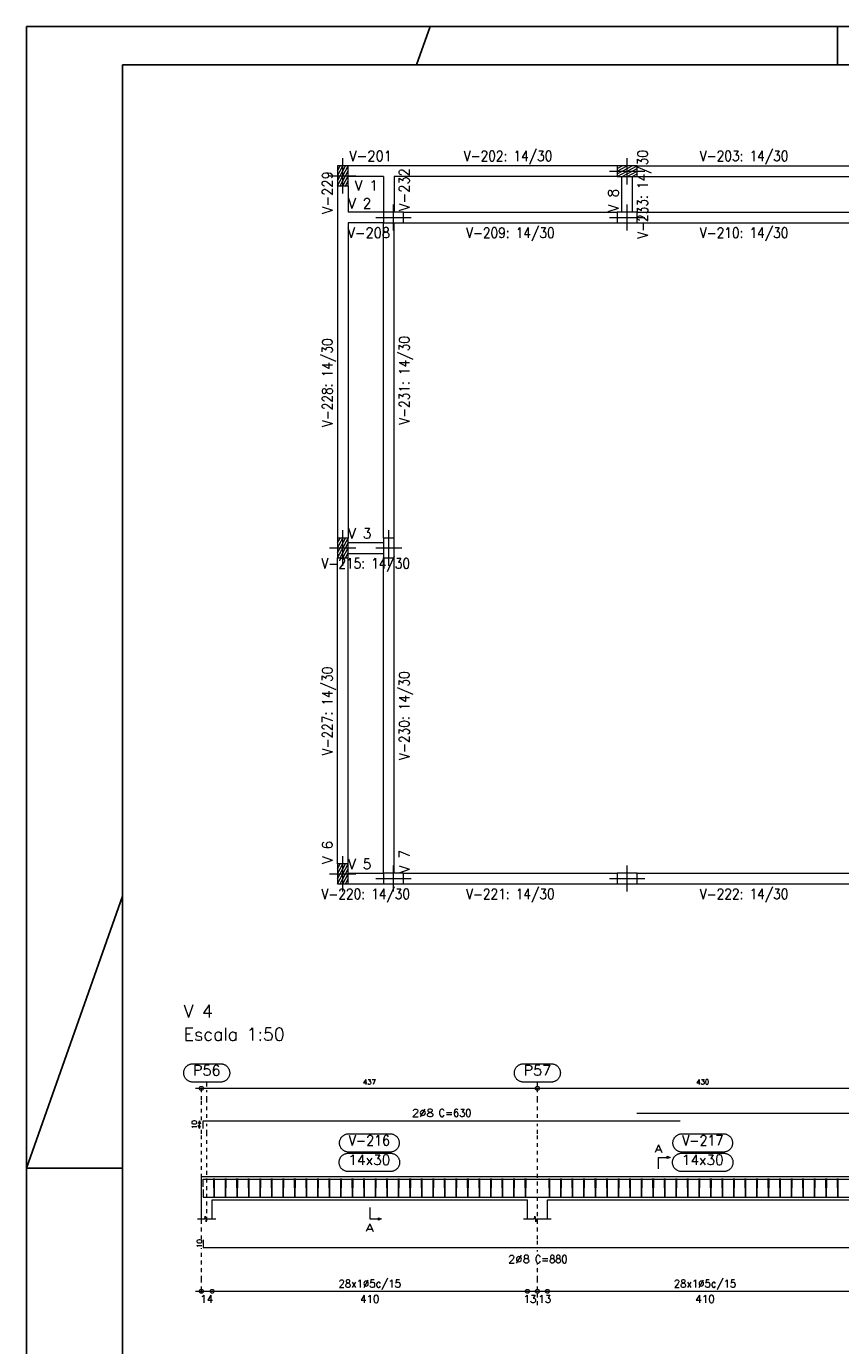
# Model space of a CAD drawing. Header units: millimetres. Extents: x -80 to 444, y 0 to 170.
# Tile 86 of 133: x 180 to 201, y 90 to 124. Entities that reach past the tile are written whole.
import ezdxf
from ezdxf.enums import TextEntityAlignment as Align

# ---------------------------------------------------------------- set-up
doc = ezdxf.new("R2010")
doc.units = ezdxf.units.MM
doc.linetypes.add('CYPE_PUNTO', pattern=[0.075, 0, -0.075])
for name, color, linetype, lineweight in [('ARM_COMPRIMENTOS', 3, 'Continuous', 0), ('ARM_DENTRO_VIGA', 4, 'Continuous', 15), ('ARM_ESTRIBOS', 3, 'Continuous', 0), ('ARM_TEXTOS', 3, 'Continuous', 0), ('COT_COTAS', 3, 'Continuous', 0), ('COT_EST', 3, 'Continuous', 0), ('COT_LIN_APOIOS', 2, 'CYPE_PUNTO', 0), ('COT_LIN_AUX_COTA', 2, 'CYPE_PUNTO', 0), ('MARCAS_PLANTA', 3, 'Continuous', 0), ('PILAR_EIXOS', 1, 'Continuous', 0), ('PILAR_HACH', 4, 'Continuous', 0), ('PILAR_RET', 2, 'Continuous', 9), ('REF_NOME', 3, 'Continuous', 0), ('REF_REFERENCIA', 3, 'Continuous', 0), ('SEC_CONTORNOS', 2, 'Continuous', 9), ('TEXTO_REF_NOME', 3, 'Continuous', 0), ('TEXTO_REF_REFERENCIA', 3, 'Continuous', 0), ('TXT_COMP', 3, 'Continuous', 0), ('TXT_EST', 3, 'Continuous', 0), ('VIG_DIM_VIGAS', 3, 'Continuous', 15), ('VIG_FACES', 5, 'Continuous', 9), ('VIG_REF_VIGAS', 3, 'Continuous', 0)]:
    doc.layers.add(name, color=color, linetype=linetype, lineweight=lineweight)
doc.styles.add('CYPETXT', font='romans', dxfattribs={"height": 0.2})

# ---------------------------------------------------------------- blocks, each defined once
blk = doc.blocks.new('EIXOS_DO_PILAR')
at = {"layer": 'PILAR_EIXOS'}
for p, q in [((0, -0.5), (0, 0.5)), ((-0.5, 0), (0.5, 0))]:
    blk.add_line(p, q, dxfattribs=at)
blk = doc.blocks.new('786921093-RAYADO_P68')
at = {"layer": 'PILAR_HACH'}
for p, q in [((-0.0014, -0.0026), (0.0014, 0.0026)), ((-0.0014, -0.0013), (0.0007, 0.0026)), ((-0.0014, 0), (0, 0.0026)), ((-0.0014, 0.0013), (-0.0007, 0.0026)), ((-0.0007, -0.0026), (0.0014, 0.0013)), ((0, -0.0026), (0.0014, 0)), ((0.0007, -0.0026), (0.0014, -0.0013))]:
    blk.add_line(p, q, dxfattribs=at)
blk = doc.blocks.new('786921093-RAYADO_P69')
at = {"layer": 'PILAR_HACH'}
for p, q in [((-0.0026, -0.0014), (0.0026, 0.0014)), ((-0.0026, -0.0007), (0.0013, 0.0014)), ((-0.0026, 0), (0, 0.0014)), ((-0.0026, 0.0007), (-0.0013, 0.0014)), ((-0.0013, -0.0014), (0.0026, 0.0007)), ((0, -0.0014), (0.0026, 0)), ((0.0013, -0.0014), (0.0026, -0.0007))]:
    blk.add_line(p, q, dxfattribs=at)
blk = doc.blocks.new('786921093-RAYADO_P75')
at = {"layer": 'PILAR_HACH'}
for p, q in [((-0.0014, -0.0026), (0.0014, 0.0026)), ((-0.0014, -0.0013), (0.0007, 0.0026)), ((-0.0014, 0), (0, 0.0026)), ((-0.0014, 0.0013), (-0.0007, 0.0026)), ((-0.0007, -0.0026), (0.0014, 0.0013)), ((0, -0.0026), (0.0014, 0)), ((0.0007, -0.0026), (0.0014, -0.0013))]:
    blk.add_line(p, q, dxfattribs=at)
blk = doc.blocks.new('786921093-RAYADO_P76')
at = {"layer": 'PILAR_HACH'}
for p, q in [((-0.0014, -0.0026), (0.0014, 0.0026)), ((-0.0014, -0.0013), (0.0007, 0.0026)), ((-0.0014, 0), (0, 0.0026)), ((-0.0014, 0.0013), (-0.0007, 0.0026)), ((-0.0007, -0.0026), (0.0014, 0.0013)), ((0, -0.0026), (0.0014, 0)), ((0.0007, -0.0026), (0.0014, -0.0013))]:
    blk.add_line(p, q, dxfattribs=at)

msp = doc.modelspace()

# ---------------------------------------------------------------- linework, layer by layer
at = {"color": 1}
for p, q in [((190.5, 124.4), (190.1465, 123.4)), ((201.1, 123.4), (201.1, 124.4)), ((182.5, 101.7714), (180, 94.7)), ((180, 94.7), (182.5, 94.7))]:
    msp.add_line(p, q, dxfattribs=at)
at = {"color": 2}
msp.add_lwpolyline([(180, 124.4), (180, 65), (264.1, 65), (264.1, 124.4)], close=True, dxfattribs=at)
at = {"color": 6}
msp.add_lwpolyline([(182.5, 123.4), (182.5, 66), (263.1, 66), (263.1, 123.4)], close=True, dxfattribs=at)
at = {"layer": 'ARM_COMPRIMENTOS'}
for p, q in [((184.5006, 95.9294), (184.4706, 95.8544)), ((184.5006, 95.7294), (184.4706, 95.8044)), ((184.5006, 95.9294), (184.5306, 95.8544)), ((184.5006, 95.7294), (184.5006, 95.9294)), ((184.5006, 95.7294), (184.5306, 95.8044))]:
    msp.add_line(p, q, dxfattribs=at)
at = {"layer": 'ARM_DENTRO_VIGA'}
for points in [[(195.8806, 96.1294), (219.1806, 96.1294), (219.1806, 95.9294)], [(184.6006, 95.7294), (184.6006, 95.9294), (197.0006, 95.9294)], [(184.6006, 94.2092), (184.6006, 94.4092), (197.0006, 94.4092)], [(195.8806, 94.4092), (219.1806, 94.4092), (219.1806, 94.2092)], [(184.6006, 94.1452), (184.6006, 93.9452), (202.0006, 93.9452)], [(184.6006, 92.8347), (184.6006, 92.6347), (202.0006, 92.6347)]]:
    msp.add_lwpolyline(points, dxfattribs=at)
at = {"layer": 'ARM_ESTRIBOS'}
for points in [[(184.8866, 94.3782), (184.8866, 94.4272), (184.8816, 93.9272), (184.8766, 94.4272), (184.8766, 94.3972), (184.8766, 94.3482)], [(185.1866, 94.3782), (185.1866, 94.4272), (185.1816, 93.9272), (185.1766, 94.4272), (185.1766, 94.3972), (185.1766, 94.3482)], [(185.4866, 94.3782), (185.4866, 94.4272), (185.4816, 93.9272), (185.4766, 94.4272), (185.4766, 94.3972), (185.4766, 94.3482)], [(185.7866, 94.3782), (185.7866, 94.4272), (185.7816, 93.9272), (185.7766, 94.4272), (185.7766, 94.3972), (185.7766, 94.3482)], [(186.0866, 94.3782), (186.0866, 94.4272), (186.0816, 93.9272), (186.0766, 94.4272), (186.0766, 94.3972), (186.0766, 94.3482)], [(186.3866, 94.3782), (186.3866, 94.4272), (186.3816, 93.9272), (186.3766, 94.4272), (186.3766, 94.3972), (186.3766, 94.3482)], [(186.6866, 94.3782), (186.6866, 94.4272), (186.6816, 93.9272), (186.6766, 94.4272), (186.6766, 94.3972), (186.6766, 94.3482)], [(186.9866, 94.3782), (186.9866, 94.4272), (186.9816, 93.9272), (186.9766, 94.4272), (186.9766, 94.3972), (186.9766, 94.3482)], [(187.2866, 94.3782), (187.2866, 94.4272), (187.2816, 93.9272), (187.2766, 94.4272), (187.2766, 94.3972), (187.2766, 94.3482)], [(187.5866, 94.3782), (187.5866, 94.4272), (187.5816, 93.9272), (187.5766, 94.4272), (187.5766, 94.3972), (187.5766, 94.3482)], [(187.8866, 94.3782), (187.8866, 94.4272), (187.8816, 93.9272), (187.8766, 94.4272), (187.8766, 94.3972), (187.8766, 94.3482)], [(188.1866, 94.3782), (188.1866, 94.4272), (188.1816, 93.9272), (188.1766, 94.4272), (188.1766, 94.3972), (188.1766, 94.3482)], [(188.4866, 94.3782), (188.4866, 94.4272), (188.4816, 93.9272), (188.4766, 94.4272), (188.4766, 94.3972), (188.4766, 94.3482)], [(188.7866, 94.3782), (188.7866, 94.4272), (188.7816, 93.9272), (188.7766, 94.4272), (188.7766, 94.3972), (188.7766, 94.3482)], [(189.0866, 94.3782), (189.0866, 94.4272), (189.0816, 93.9272), (189.0766, 94.4272), (189.0766, 94.3972), (189.0766, 94.3482)], [(189.3866, 94.3782), (189.3866, 94.4272), (189.3816, 93.9272), (189.3766, 94.4272), (189.3766, 94.3972), (189.3766, 94.3482)], [(189.6866, 94.3782), (189.6866, 94.4272), (189.6816, 93.9272), (189.6766, 94.4272), (189.6766, 94.3972), (189.6766, 94.3482)], [(189.9866, 94.3782), (189.9866, 94.4272), (189.9816, 93.9272), (189.9766, 94.4272), (189.9766, 94.3972), (189.9766, 94.3482)], [(190.2866, 94.3782), (190.2866, 94.4272), (190.2816, 93.9272), (190.2766, 94.4272), (190.2766, 94.3972), (190.2766, 94.3482)], [(190.5866, 94.3782), (190.5866, 94.4272), (190.5816, 93.9272), (190.5766, 94.4272), (190.5766, 94.3972), (190.5766, 94.3482)], [(190.8866, 94.3782), (190.8866, 94.4272), (190.8816, 93.9272), (190.8766, 94.4272), (190.8766, 94.3972), (190.8766, 94.3482)], [(191.1866, 94.3782), (191.1866, 94.4272), (191.1816, 93.9272), (191.1766, 94.4272), (191.1766, 94.3972), (191.1766, 94.3482)], [(191.4866, 94.3782), (191.4866, 94.4272), (191.4816, 93.9272), (191.4766, 94.4272), (191.4766, 94.3972), (191.4766, 94.3482)], [(191.7866, 94.3782), (191.7866, 94.4272), (191.7816, 93.9272), (191.7766, 94.4272), (191.7766, 94.3972), (191.7766, 94.3482)], [(192.0866, 94.3782), (192.0866, 94.4272), (192.0816, 93.9272), (192.0766, 94.4272), (192.0766, 94.3972), (192.0766, 94.3482)], [(192.3866, 94.3782), (192.3866, 94.4272), (192.3816, 93.9272), (192.3766, 94.4272), (192.3766, 94.3972), (192.3766, 94.3482)], [(192.6866, 94.3782), (192.6866, 94.4272), (192.6816, 93.9272), (192.6766, 94.4272), (192.6766, 94.3972), (192.6766, 94.3482)], [(192.9866, 94.3782), (192.9866, 94.4272), (192.9816, 93.9272), (192.9766, 94.4272), (192.9766, 94.3972), (192.9766, 94.3482)], [(193.6066, 94.3782), (193.6066, 94.4272), (193.6016, 93.9272), (193.5966, 94.4272), (193.5966, 94.3972), (193.5966, 94.3482)], [(193.9066, 94.3782), (193.9066, 94.4272), (193.9016, 93.9272), (193.8966, 94.4272), (193.8966, 94.3972), (193.8966, 94.3482)], [(194.2066, 94.3782), (194.2066, 94.4272), (194.2016, 93.9272), (194.1966, 94.4272), (194.1966, 94.3972), (194.1966, 94.3482)], [(194.5066, 94.3782), (194.5066, 94.4272), (194.5016, 93.9272), (194.4966, 94.4272), (194.4966, 94.3972), (194.4966, 94.3482)], [(194.8066, 94.3782), (194.8066, 94.4272), (194.8016, 93.9272), (194.7966, 94.4272), (194.7966, 94.3972), (194.7966, 94.3482)], [(195.1066, 94.3782), (195.1066, 94.4272), (195.1016, 93.9272), (195.0966, 94.4272), (195.0966, 94.3972), (195.0966, 94.3482)], [(195.4066, 94.3782), (195.4066, 94.4272), (195.4016, 93.9272), (195.3966, 94.4272), (195.3966, 94.3972), (195.3966, 94.3482)], [(195.7066, 94.3782), (195.7066, 94.4272), (195.7016, 93.9272), (195.6966, 94.4272), (195.6966, 94.3972), (195.6966, 94.3482)], [(196.0066, 94.3782), (196.0066, 94.4272), (196.0016, 93.9272), (195.9966, 94.4272), (195.9966, 94.3972), (195.9966, 94.3482)], [(196.3066, 94.3782), (196.3066, 94.4272), (196.3016, 93.9272), (196.2966, 94.4272), (196.2966, 94.3972), (196.2966, 94.3482)], [(196.6066, 94.3782), (196.6066, 94.4272), (196.6016, 93.9272), (196.5966, 94.4272), (196.5966, 94.3972), (196.5966, 94.3482)], [(196.9066, 94.3782), (196.9066, 94.4272), (196.9016, 93.9272), (196.8966, 94.4272), (196.8966, 94.3972), (196.8966, 94.3482)], [(197.2066, 94.3782), (197.2066, 94.4272), (197.2016, 93.9272), (197.1966, 94.4272), (197.1966, 94.3972), (197.1966, 94.3482)], [(197.5066, 94.3782), (197.5066, 94.4272), (197.5016, 93.9272), (197.4966, 94.4272), (197.4966, 94.3972), (197.4966, 94.3482)], [(197.8066, 94.3782), (197.8066, 94.4272), (197.8016, 93.9272), (197.7966, 94.4272), (197.7966, 94.3972), (197.7966, 94.3482)], [(198.1066, 94.3782), (198.1066, 94.4272), (198.1016, 93.9272), (198.0966, 94.4272), (198.0966, 94.3972), (198.0966, 94.3482)], [(198.4066, 94.3782), (198.4066, 94.4272), (198.4016, 93.9272), (198.3966, 94.4272), (198.3966, 94.3972), (198.3966, 94.3482)], [(198.7066, 94.3782), (198.7066, 94.4272), (198.7016, 93.9272), (198.6966, 94.4272), (198.6966, 94.3972), (198.6966, 94.3482)], [(199.0066, 94.3782), (199.0066, 94.4272), (199.0016, 93.9272), (198.9966, 94.4272), (198.9966, 94.3972), (198.9966, 94.3482)], [(199.3066, 94.3782), (199.3066, 94.4272), (199.3016, 93.9272), (199.2966, 94.4272), (199.2966, 94.3972), (199.2966, 94.3482)], [(199.6066, 94.3782), (199.6066, 94.4272), (199.6016, 93.9272), (199.5966, 94.4272), (199.5966, 94.3972), (199.5966, 94.3482)], [(199.9066, 94.3782), (199.9066, 94.4272), (199.9016, 93.9272), (199.8966, 94.4272), (199.8966, 94.3972), (199.8966, 94.3482)], [(200.2066, 94.3782), (200.2066, 94.4272), (200.2016, 93.9272), (200.1966, 94.4272), (200.1966, 94.3972), (200.1966, 94.3482)], [(200.5066, 94.3782), (200.5066, 94.4272), (200.5016, 93.9272), (200.4966, 94.4272), (200.4966, 94.3972), (200.4966, 94.3482)], [(200.8066, 94.3782), (200.8066, 94.4272), (200.8016, 93.9272), (200.7966, 94.4272), (200.7966, 94.3972), (200.7966, 94.3482)], [(201.1066, 94.3782), (201.1066, 94.4272), (201.1016, 93.9272), (201.0966, 94.4272), (201.0966, 94.3972), (201.0966, 94.3482)]]:
    msp.add_lwpolyline(points, dxfattribs=at)
at = {"layer": 'COT_COTAS'}
msp.add_lwpolyline([(184.4006, 96.7744), (193.2906, 96.7744), (201.8906, 96.7744), (210.3706, 96.7744), (219.3806, 96.7744)], dxfattribs=at)
for centre in [(184.5506, 96.7744), (193.2906, 96.7744)]:
    msp.add_circle(centre, 0.05, dxfattribs=at)
at = {"layer": 'COT_EST'}
msp.add_lwpolyline([(184.4006, 91.4947), (184.8306, 91.4947), (193.0306, 91.4947), (193.2906, 91.4947), (193.5506, 91.4947), (201.7506, 91.4947), (201.8906, 91.4947), (202.0306, 91.4947), (210.1106, 91.4947), (210.3706, 91.4947), (210.6306, 91.4947), (218.9506, 91.4947), (219.3806, 91.4947)], dxfattribs=at)
for centre in [(184.5506, 91.4947), (184.8306, 91.4947), (193.0306, 91.4947), (193.2906, 91.4947), (193.5506, 91.4947)]:
    msp.add_circle(centre, 0.05, dxfattribs=at)
at = {"layer": 'COT_LIN_APOIOS'}
for p, q in [((193.2906, 92.5297), (193.2906, 92.5597)), ((193.2906, 91.1347), (193.2906, 91.4697))]:
    msp.add_line(p, q, dxfattribs=at)
for points in [[(184.5506, 95.9444), (184.5506, 96.4744), (184.5506, 96.7494), (184.5506, 96.7744)], [(193.2906, 96.0044), (193.2906, 96.4744), (193.2906, 96.7494)], [(193.2906, 92.7097), (193.2906, 92.8497), (193.2906, 95.5932), (193.2906, 95.8544)], [(184.5506, 92.8497), (184.5506, 95.5932), (184.5506, 95.7144)], [(184.5506, 91.4347), (184.5506, 91.4697), (184.5506, 91.5197), (184.5506, 91.7947), (184.5506, 92.6197)], [(193.2906, 91.5197), (193.2906, 91.7947), (193.2906, 92.2297)]]:
    msp.add_lwpolyline(points, dxfattribs=at)
at = {"layer": 'COT_LIN_AUX_COTA'}
for p, q in [((184.6906, 96.8244), (184.6906, 96.9344)), ((193.2906, 96.8244), (193.2906, 96.9344))]:
    msp.add_line(p, q, dxfattribs=at)
for points in [[(184.6906, 96.0044), (184.6906, 96.4744), (184.6906, 96.7244)], [(184.6906, 93.3272), (184.6906, 95.5932), (184.6906, 95.8544)]]:
    msp.add_lwpolyline(points, dxfattribs=at)
at = {"layer": 'MARCAS_PLANTA'}
for points in [[(196.4406, 94.6772), (196.4406, 94.9772), (196.6656, 94.9772), (196.6656, 95.0072), (196.7406, 94.9772), (196.6656, 94.9472), (196.6656, 94.9772)], [(188.9306, 93.6772), (188.9306, 93.3772), (189.1556, 93.3772), (189.1556, 93.4072), (189.2306, 93.3772), (189.1556, 93.3472), (189.1556, 93.3772)]]:
    msp.add_lwpolyline(points, dxfattribs=at)
at = {"layer": 'PILAR_RET'}
for points in [[(188.0878, 120.2505), (188.3678, 120.2505), (188.3678, 120.7705), (188.0878, 120.7705), (188.0878, 120.2505)], [(195.3678, 120.4905), (195.8878, 120.4905), (195.8878, 120.7705), (195.3678, 120.7705), (195.3678, 120.4905)], [(189.2878, 119.2905), (189.8078, 119.2905), (189.8078, 119.5705), (189.2878, 119.5705), (189.2878, 119.2905)], [(195.3678, 119.2905), (195.8878, 119.2905), (195.8878, 119.5705), (195.3678, 119.5705), (195.3678, 119.2905)], [(188.0878, 110.5705), (188.3678, 110.5705), (188.3678, 111.0905), (188.0878, 111.0905), (188.0878, 110.5705)], [(189.2878, 110.5705), (189.5678, 110.5705), (189.5678, 111.0905), (189.2878, 111.0905), (189.2878, 110.5705)], [(188.0878, 102.0905), (188.3678, 102.0905), (188.3678, 102.6105), (188.0878, 102.6105), (188.0878, 102.0905)], [(189.2878, 102.0905), (189.8078, 102.0905), (189.8078, 102.3705), (189.2878, 102.3705), (189.2878, 102.0905)], [(195.3678, 102.0905), (195.8878, 102.0905), (195.8878, 102.3705), (195.3678, 102.3705), (195.3678, 102.0905)]]:
    msp.add_lwpolyline(points, close=True, dxfattribs=at)
at = {"layer": 'REF_NOME'}
for points in [[(189.4566, 95.5932), (189.4727, 95.5926), (189.4886, 95.591), (189.5045, 95.5884), (189.5201, 95.5847), (189.5354, 95.5799), (189.5503, 95.5741), (189.5649, 95.5674), (189.579, 95.5597), (189.5925, 95.551), (189.6054, 95.5415), (189.6176, 95.5312), (189.6292, 95.52), (189.6399, 95.5081), (189.6499, 95.4955), (189.6589, 95.4823), (189.6671, 95.4685), (189.6743, 95.4542), (189.6806, 95.4394), (189.6859, 95.4243), (189.6901, 95.4088), (189.6933, 95.3931), (189.6954, 95.3772), (189.6965, 95.3612), (189.6965, 95.3452), (189.6954, 95.3292), (189.6933, 95.3133), (189.6901, 95.2975), (189.6859, 95.2821), (189.6806, 95.2669), (189.6743, 95.2522), (189.6671, 95.2378), (189.6589, 95.224), (189.6499, 95.2108), (189.6399, 95.1982), (189.6292, 95.1863), (189.6176, 95.1752), (189.6054, 95.1648), (189.5925, 95.1553), (189.579, 95.1467), (189.5649, 95.139), (189.5503, 95.1322), (189.5354, 95.1265), (189.5201, 95.1217), (189.5045, 95.118), (189.4886, 95.1153), (189.4727, 95.1137), (189.4566, 95.1132), (188.3846, 95.1132), (188.3686, 95.1137), (188.3527, 95.1153), (188.3368, 95.118), (188.3212, 95.1217), (188.3059, 95.1265), (188.291, 95.1322), (188.2764, 95.139), (188.2623, 95.1467), (188.2488, 95.1553), (188.2359, 95.1648), (188.2237, 95.1752), (188.2121, 95.1863), (188.2014, 95.1982), (188.1914, 95.2108), (188.1824, 95.224), (188.1742, 95.2378), (188.1669, 95.2522), (188.1607, 95.2669), (188.1554, 95.2821), (188.1512, 95.2975), (188.148, 95.3133), (188.1459, 95.3292), (188.1448, 95.3452), (188.1448, 95.3612), (188.1459, 95.3772), (188.148, 95.3931), (188.1512, 95.4088), (188.1554, 95.4243), (188.1607, 95.4394), (188.1669, 95.4542), (188.1742, 95.4685), (188.1824, 95.4823), (188.1914, 95.4955), (188.2014, 95.5081), (188.2121, 95.52), (188.2237, 95.5312), (188.2359, 95.5415), (188.2488, 95.551), (188.2623, 95.5597), (188.2764, 95.5674), (188.291, 95.5741), (188.3059, 95.5799), (188.3212, 95.5847), (188.3368, 95.5884), (188.3527, 95.591), (188.3686, 95.5926), (188.3846, 95.5932), (189.4566, 95.5932)], [(198.1266, 95.5932), (198.1427, 95.5926), (198.1586, 95.591), (198.1745, 95.5884), (198.1901, 95.5847), (198.2054, 95.5799), (198.2203, 95.5741), (198.2349, 95.5674), (198.249, 95.5597), (198.2625, 95.551), (198.2754, 95.5415), (198.2876, 95.5312), (198.2992, 95.52), (198.3099, 95.5081), (198.3199, 95.4955), (198.3289, 95.4823), (198.3371, 95.4685), (198.3443, 95.4542), (198.3506, 95.4394), (198.3559, 95.4243), (198.3601, 95.4088), (198.3633, 95.3931), (198.3654, 95.3772), (198.3665, 95.3612), (198.3665, 95.3452), (198.3654, 95.3292), (198.3633, 95.3133), (198.3601, 95.2975), (198.3559, 95.2821), (198.3506, 95.2669), (198.3443, 95.2522), (198.3371, 95.2378), (198.3289, 95.224), (198.3199, 95.2108), (198.3099, 95.1982), (198.2992, 95.1863), (198.2876, 95.1752), (198.2754, 95.1648), (198.2625, 95.1553), (198.249, 95.1467), (198.2349, 95.139), (198.2203, 95.1322), (198.2054, 95.1265), (198.1901, 95.1217), (198.1745, 95.118), (198.1586, 95.1153), (198.1427, 95.1137), (198.1266, 95.1132), (197.0546, 95.1132), (197.0386, 95.1137), (197.0227, 95.1153), (197.0068, 95.118), (196.9912, 95.1217), (196.9759, 95.1265), (196.961, 95.1322), (196.9464, 95.139), (196.9323, 95.1467), (196.9188, 95.1553), (196.9059, 95.1648), (196.8937, 95.1752), (196.8821, 95.1863), (196.8714, 95.1982), (196.8614, 95.2108), (196.8524, 95.224), (196.8442, 95.2378), (196.8369, 95.2522), (196.8307, 95.2669), (196.8254, 95.2821), (196.8212, 95.2975), (196.818, 95.3133), (196.8159, 95.3292), (196.8148, 95.3452), (196.8148, 95.3612), (196.8159, 95.3772), (196.818, 95.3931), (196.8212, 95.4088), (196.8254, 95.4243), (196.8307, 95.4394), (196.8369, 95.4542), (196.8442, 95.4685), (196.8524, 95.4823), (196.8614, 95.4955), (196.8714, 95.5081), (196.8821, 95.52), (196.8937, 95.5312), (196.9059, 95.5415), (196.9188, 95.551), (196.9323, 95.5597), (196.9464, 95.5674), (196.961, 95.5741), (196.9759, 95.5799), (196.9912, 95.5847), (197.0068, 95.5884), (197.0227, 95.591), (197.0386, 95.5926), (197.0546, 95.5932), (198.1266, 95.5932)], [(189.4666, 95.0872), (189.4827, 95.0866), (189.4986, 95.085), (189.5145, 95.0824), (189.5301, 95.0787), (189.5454, 95.0739), (189.5603, 95.0681), (189.5749, 95.0614), (189.589, 95.0537), (189.6025, 95.045), (189.6154, 95.0355), (189.6276, 95.0252), (189.6392, 95.014), (189.6499, 95.0021), (189.6599, 94.9895), (189.6689, 94.9763), (189.6771, 94.9625), (189.6843, 94.9482), (189.6906, 94.9334), (189.6959, 94.9183), (189.7001, 94.9028), (189.7033, 94.8871), (189.7054, 94.8712), (189.7065, 94.8552), (189.7065, 94.8392), (189.7054, 94.8232), (189.7033, 94.8073), (189.7001, 94.7915), (189.6959, 94.7761), (189.6906, 94.7609), (189.6843, 94.7462), (189.6771, 94.7318), (189.6689, 94.718), (189.6599, 94.7048), (189.6499, 94.6922), (189.6392, 94.6803), (189.6276, 94.6692), (189.6154, 94.6588), (189.6025, 94.6493), (189.589, 94.6407), (189.5749, 94.633), (189.5603, 94.6262), (189.5454, 94.6205), (189.5301, 94.6157), (189.5145, 94.612), (189.4986, 94.6093), (189.4827, 94.6077), (189.4666, 94.6072), (188.3746, 94.6072), (188.3586, 94.6077), (188.3427, 94.6093), (188.3268, 94.612), (188.3112, 94.6157), (188.2959, 94.6205), (188.281, 94.6262), (188.2664, 94.633), (188.2523, 94.6407), (188.2388, 94.6493), (188.2259, 94.6588), (188.2137, 94.6692), (188.2021, 94.6803), (188.1914, 94.6922), (188.1814, 94.7048), (188.1724, 94.718), (188.1642, 94.7318), (188.1569, 94.7462), (188.1507, 94.7609), (188.1454, 94.7761), (188.1412, 94.7915), (188.138, 94.8073), (188.1359, 94.8232), (188.1348, 94.8392), (188.1348, 94.8552), (188.1359, 94.8712), (188.138, 94.8871), (188.1412, 94.9028), (188.1454, 94.9183), (188.1507, 94.9334), (188.1569, 94.9482), (188.1642, 94.9625), (188.1724, 94.9763), (188.1814, 94.9895), (188.1914, 95.0021), (188.2021, 95.014), (188.2137, 95.0252), (188.2259, 95.0355), (188.2388, 95.045), (188.2523, 95.0537), (188.2664, 95.0614), (188.281, 95.0681), (188.2959, 95.0739), (188.3112, 95.0787), (188.3268, 95.0824), (188.3427, 95.085), (188.3586, 95.0866), (188.3746, 95.0872), (189.4666, 95.0872)], [(198.1366, 95.0872), (198.1527, 95.0866), (198.1686, 95.085), (198.1845, 95.0824), (198.2001, 95.0787), (198.2154, 95.0739), (198.2303, 95.0681), (198.2449, 95.0614), (198.259, 95.0537), (198.2725, 95.045), (198.2854, 95.0355), (198.2976, 95.0252), (198.3092, 95.014), (198.3199, 95.0021), (198.3299, 94.9895), (198.3389, 94.9763), (198.3471, 94.9625), (198.3543, 94.9482), (198.3606, 94.9334), (198.3659, 94.9183), (198.3701, 94.9028), (198.3733, 94.8871), (198.3754, 94.8712), (198.3765, 94.8552), (198.3765, 94.8392), (198.3754, 94.8232), (198.3733, 94.8073), (198.3701, 94.7915), (198.3659, 94.7761), (198.3606, 94.7609), (198.3543, 94.7462), (198.3471, 94.7318), (198.3389, 94.718), (198.3299, 94.7048), (198.3199, 94.6922), (198.3092, 94.6803), (198.2976, 94.6692), (198.2854, 94.6588), (198.2725, 94.6493), (198.259, 94.6407), (198.2449, 94.633), (198.2303, 94.6262), (198.2154, 94.6205), (198.2001, 94.6157), (198.1845, 94.612), (198.1686, 94.6093), (198.1527, 94.6077), (198.1366, 94.6072), (197.0446, 94.6072), (197.0286, 94.6077), (197.0127, 94.6093), (196.9968, 94.612), (196.9812, 94.6157), (196.9659, 94.6205), (196.951, 94.6262), (196.9364, 94.633), (196.9223, 94.6407), (196.9088, 94.6493), (196.8959, 94.6588), (196.8837, 94.6692), (196.8721, 94.6803), (196.8614, 94.6922), (196.8514, 94.7048), (196.8424, 94.718), (196.8342, 94.7318), (196.8269, 94.7462), (196.8207, 94.7609), (196.8154, 94.7761), (196.8112, 94.7915), (196.808, 94.8073), (196.8059, 94.8232), (196.8048, 94.8392), (196.8048, 94.8552), (196.8059, 94.8712), (196.808, 94.8871), (196.8112, 94.9028), (196.8154, 94.9183), (196.8207, 94.9334), (196.8269, 94.9482), (196.8342, 94.9625), (196.8424, 94.9763), (196.8514, 94.9895), (196.8614, 95.0021), (196.8721, 95.014), (196.8837, 95.0252), (196.8959, 95.0355), (196.9088, 95.045), (196.9223, 95.0537), (196.9364, 95.0614), (196.951, 95.0681), (196.9659, 95.0739), (196.9812, 95.0787), (196.9968, 95.0824), (197.0127, 95.085), (197.0286, 95.0866), (197.0446, 95.0872), (198.1366, 95.0872)]]:
    msp.add_lwpolyline(points, close=True, dxfattribs=at)
at = {"layer": 'REF_REFERENCIA'}
for points in [[(185.0486, 97.4144), (185.0647, 97.4139), (185.0806, 97.4123), (185.0965, 97.4096), (185.1121, 97.4059), (185.1274, 97.4012), (185.1423, 97.3954), (185.1569, 97.3886), (185.171, 97.3809), (185.1845, 97.3723), (185.1974, 97.3628), (185.2096, 97.3524), (185.2212, 97.3413), (185.2319, 97.3294), (185.2419, 97.3168), (185.2509, 97.3036), (185.2591, 97.2898), (185.2663, 97.2755), (185.2726, 97.2607), (185.2779, 97.2455), (185.2821, 97.2301), (185.2853, 97.2143), (185.2874, 97.1985), (185.2885, 97.1824), (185.2885, 97.1664), (185.2874, 97.1504), (185.2853, 97.1345), (185.2821, 97.1188), (185.2779, 97.1033), (185.2726, 97.0882), (185.2663, 97.0734), (185.2591, 97.0591), (185.2509, 97.0453), (185.2419, 97.0321), (185.2319, 97.0195), (185.2212, 97.0076), (185.2096, 96.9964), (185.1974, 96.9861), (185.1845, 96.9766), (185.171, 96.9679), (185.1569, 96.9602), (185.1423, 96.9535), (185.1274, 96.9477), (185.1121, 96.943), (185.0965, 96.9392), (185.0806, 96.9366), (185.0647, 96.935), (185.0486, 96.9344), (184.3326, 96.9344), (184.3166, 96.935), (184.3007, 96.9366), (184.2848, 96.9392), (184.2692, 96.943), (184.2539, 96.9477), (184.239, 96.9535), (184.2244, 96.9602), (184.2103, 96.9679), (184.1968, 96.9766), (184.1839, 96.9861), (184.1717, 96.9964), (184.1601, 97.0076), (184.1494, 97.0195), (184.1394, 97.0321), (184.1304, 97.0453), (184.1222, 97.0591), (184.1149, 97.0734), (184.1087, 97.0882), (184.1034, 97.1033), (184.0992, 97.1188), (184.096, 97.1345), (184.0939, 97.1504), (184.0928, 97.1664), (184.0928, 97.1824), (184.0939, 97.1985), (184.096, 97.2143), (184.0992, 97.2301), (184.1034, 97.2455), (184.1087, 97.2607), (184.1149, 97.2755), (184.1222, 97.2898), (184.1304, 97.3036), (184.1394, 97.3168), (184.1494, 97.3294), (184.1601, 97.3413), (184.1717, 97.3524), (184.1839, 97.3628), (184.1968, 97.3723), (184.2103, 97.3809), (184.2244, 97.3886), (184.239, 97.3954), (184.2539, 97.4012), (184.2692, 97.4059), (184.2848, 97.4096), (184.3007, 97.4123), (184.3166, 97.4139), (184.3326, 97.4144), (185.0486, 97.4144)], [(193.6486, 97.4144), (193.6647, 97.4139), (193.6806, 97.4123), (193.6965, 97.4096), (193.7121, 97.4059), (193.7274, 97.4012), (193.7423, 97.3954), (193.7569, 97.3886), (193.771, 97.3809), (193.7845, 97.3723), (193.7974, 97.3628), (193.8096, 97.3524), (193.8212, 97.3413), (193.8319, 97.3294), (193.8419, 97.3168), (193.8509, 97.3036), (193.8591, 97.2898), (193.8663, 97.2755), (193.8726, 97.2607), (193.8779, 97.2455), (193.8821, 97.2301), (193.8853, 97.2143), (193.8874, 97.1985), (193.8885, 97.1824), (193.8885, 97.1664), (193.8874, 97.1504), (193.8853, 97.1345), (193.8821, 97.1188), (193.8779, 97.1033), (193.8726, 97.0882), (193.8663, 97.0734), (193.8591, 97.0591), (193.8509, 97.0453), (193.8419, 97.0321), (193.8319, 97.0195), (193.8212, 97.0076), (193.8096, 96.9964), (193.7974, 96.9861), (193.7845, 96.9766), (193.771, 96.9679), (193.7569, 96.9602), (193.7423, 96.9535), (193.7274, 96.9477), (193.7121, 96.943), (193.6965, 96.9392), (193.6806, 96.9366), (193.6647, 96.935), (193.6486, 96.9344), (192.9326, 96.9344), (192.9166, 96.935), (192.9007, 96.9366), (192.8848, 96.9392), (192.8692, 96.943), (192.8539, 96.9477), (192.839, 96.9535), (192.8244, 96.9602), (192.8103, 96.9679), (192.7968, 96.9766), (192.7839, 96.9861), (192.7717, 96.9964), (192.7601, 97.0076), (192.7494, 97.0195), (192.7394, 97.0321), (192.7304, 97.0453), (192.7222, 97.0591), (192.7149, 97.0734), (192.7087, 97.0882), (192.7034, 97.1033), (192.6992, 97.1188), (192.696, 97.1345), (192.6939, 97.1504), (192.6928, 97.1664), (192.6928, 97.1824), (192.6939, 97.1985), (192.696, 97.2143), (192.6992, 97.2301), (192.7034, 97.2455), (192.7087, 97.2607), (192.7149, 97.2755), (192.7222, 97.2898), (192.7304, 97.3036), (192.7394, 97.3168), (192.7494, 97.3294), (192.7601, 97.3413), (192.7717, 97.3524), (192.7839, 97.3628), (192.7968, 97.3723), (192.8103, 97.3809), (192.8244, 97.3886), (192.839, 97.3954), (192.8539, 97.4012), (192.8692, 97.4059), (192.8848, 97.4096), (192.9007, 97.4123), (192.9166, 97.4139), (192.9326, 97.4144), (193.6486, 97.4144)]]:
    msp.add_lwpolyline(points, close=True, dxfattribs=at)
at = {"layer": 'SEC_CONTORNOS'}
for p, q in [((184.5506, 93.8772), (184.5506, 94.4772)), ((184.5506, 94.4772), (184.8306, 94.4772)), ((184.8306, 93.8772), (193.0306, 93.8772)), ((184.8306, 93.3772), (184.8306, 93.8772)), ((193.0306, 93.3772), (193.0306, 93.8772)), ((193.5506, 93.8772), (201.7506, 93.8772)), ((193.5506, 93.3772), (193.5506, 93.8772))]:
    msp.add_line(p, q, dxfattribs=at)
for points in [[(184.5506, 94.4772), (184.8306, 94.4772), (193.0306, 94.4772), (193.2906, 94.4772)], [(184.5506, 93.3772), (184.5506, 93.8772), (184.5506, 94.4772)], [(193.0306, 94.4772), (193.2906, 94.4772), (193.5506, 94.4772)], [(193.2906, 94.4772), (193.5506, 94.4772), (201.7506, 94.4772), (201.8906, 94.4772)], [(184.4506, 93.3772), (184.6376, 93.3772), (184.6501, 93.4522), (184.6751, 93.3022), (184.6876, 93.3772), (184.9306, 93.3772)], [(192.9306, 93.3772), (193.2136, 93.3772), (193.2261, 93.4522), (193.2511, 93.3022), (193.2636, 93.3772), (193.6506, 93.3772)]]:
    msp.add_lwpolyline(points, dxfattribs=at)
at = {"layer": 'VIG_FACES'}
for p, q in [((195.3678, 120.7705), (188.3678, 120.7705)), ((189.2878, 120.4905), (188.3678, 120.4905)), ((189.2878, 120.4905), (189.2878, 119.5705)), ((195.3678, 120.4905), (189.5678, 120.4905)), ((189.5678, 120.4905), (189.5678, 119.5705)), ((195.4878, 119.5705), (195.4878, 120.4905)), ((195.7678, 119.5705), (195.7678, 120.4905)), ((195.8878, 120.7705), (201.4478, 120.7705)), ((195.8878, 120.4905), (201.4478, 120.4905)), ((188.0878, 120.2505), (188.0878, 111.0905)), ((188.3678, 120.2505), (188.3678, 119.5705)), ((189.2878, 119.5705), (188.3678, 119.5705)), ((189.8078, 119.5705), (195.3678, 119.5705)), ((195.8878, 119.5705), (201.4478, 119.5705)), ((188.3678, 119.2905), (188.3678, 111.0905)), ((189.2878, 119.2905), (188.3678, 119.2905)), ((189.2878, 111.0905), (189.2878, 119.2905)), ((189.5678, 111.0905), (189.5678, 119.2905)), ((189.8078, 119.2905), (195.3678, 119.2905)), ((195.8878, 119.2905), (201.4478, 119.2905)), ((188.3678, 110.9705), (189.2878, 110.9705)), ((188.0878, 102.6105), (188.0878, 110.5705)), ((188.3678, 110.6905), (189.2878, 110.6905)), ((188.3678, 102.6105), (188.3678, 110.5705)), ((189.2878, 102.3705), (189.2878, 110.5705)), ((189.5678, 102.3705), (189.5678, 110.5705)), ((188.3678, 102.3705), (189.2878, 102.3705)), ((189.8078, 102.3705), (195.3678, 102.3705)), ((195.8878, 102.3705), (201.4478, 102.3705)), ((188.3678, 102.0905), (189.2878, 102.0905)), ((189.8078, 102.0905), (195.3678, 102.0905)), ((195.8878, 102.0905), (201.4478, 102.0905))]:
    msp.add_line(p, q, dxfattribs=at)

# ---------------------------------------------------------------- block references
at = {"layer": 'PILAR_EIXOS', "zscale": 2}
for p, xscale, yscale in [((188.2278, 120.5105), 0.68, 0.92), ((195.6278, 120.6305), 0.92, 0.68), ((189.5478, 119.4305), 0.92, 0.68), ((195.6278, 119.4305), 0.92, 0.68), ((188.2278, 110.8305), 0.68, 0.92), ((189.4278, 110.8305), 0.68, 0.92), ((188.2278, 102.3505), 0.68, 0.92), ((189.5478, 102.2305), 0.92, 0.68), ((195.6278, 102.2305), 0.92, 0.68)]:
    msp.add_blockref('EIXOS_DO_PILAR', p, dxfattribs=dict(at, xscale=xscale, yscale=yscale))
at = {"layer": 'PILAR_HACH', "xscale": 100, "yscale": 100, "zscale": 100}
for name, p in [('786921093-RAYADO_P68', (188.2278, 120.5105)), ('786921093-RAYADO_P69', (195.6278, 120.6305)), ('786921093-RAYADO_P75', (188.2278, 110.8305)), ('786921093-RAYADO_P76', (188.2278, 102.3505))]:
    msp.add_blockref(name, p, dxfattribs=at)

# ---------------------------------------------------------------- texts
at = {"layer": 'ARM_COMPRIMENTOS', "style": 'CYPETXT', "width": 0.953514}
for p, p2 in [((184.434, 95.7174), (184.434, 95.9414)), ((184.5673, 92.6227), (184.5673, 92.8467))]:
    msp.add_text('10', height=0.13333, rotation=90, dxfattribs=at).set_placement(p, p2, align=Align.FIT)
at = {"layer": 'ARM_TEXTOS', "style": 'CYPETXT', "width": 1.06875}
for p, p2 in [((190.0266, 96.0344), (190.5966, 96.0344)), ((192.5266, 92.2297), (193.0966, 92.2297))]:
    msp.add_text('2%%c8', height=0.2, dxfattribs=at).set_placement(p, p2, align=Align.FIT)
at = {"layer": 'COT_COTAS', "style": 'CYPETXT', "width": 0.928421}
for s, p, p2 in [('437', (188.7526, 96.8744), (189.0886, 96.8744)), ('430', (197.4226, 96.8744), (197.7586, 96.8744))]:
    msp.add_text(s, height=0.13333, dxfattribs=at).set_placement(p, p2, align=Align.FIT)
at = {"layer": 'COT_EST', "style": 'CYPETXT'}
for s, width, p, p2 in [('14', 0.928421, (184.5226, 91.1947), (184.8586, 91.1947)), ('410', 0.928421, (188.6786, 91.1947), (189.1826, 91.1947)), ('13', 0.953514, (192.9296, 91.1947), (193.2656, 91.1947)), ('13', 0.953514, (193.3156, 91.1947), (193.6516, 91.1947)), ('410', 0.928421, (197.3986, 91.1947), (197.9026, 91.1947))]:
    msp.add_text(s, height=0.2, dxfattribs=dict(at, width=width)).set_placement(p, p2, align=Align.FIT)
at = {"layer": 'MARCAS_PLANTA', "style": 'CYPETXT', "width": 1.241471}
for p, p2 in [((196.3401, 95.1072), (196.5411, 95.1072)), ((188.8301, 93.0472), (189.0311, 93.0472))]:
    msp.add_text('A', height=0.2, dxfattribs=at).set_placement(p, p2, align=Align.FIT)
at = {"layer": 'TEXTO_REF_NOME', "style": 'CYPETXT'}
for s, height, width, p, p2 in [('V 4', 0.33333, 0.834474, (184.0926, 98.6144), (184.8476, 98.6144)), ('Escala 1:50', 0.333333, 0.879654, (184.0926, 98.0144), (186.7176, 98.0144)), ('V-216', 0.26667, 0.835842, (188.3846, 95.2865), (189.4566, 95.2865)), ('V-217', 0.26667, 0.835842, (197.0546, 95.2865), (198.1266, 95.2865)), ('14x30', 0.26667, 0.91484, (188.3746, 94.7805), (189.4666, 94.7805)), ('14x30', 0.26667, 0.91484, (197.0446, 94.7805), (198.1366, 94.7805))]:
    msp.add_text(s, height=height, dxfattribs=dict(at, width=width)).set_placement(p, p2, align=Align.FIT)
at = {"layer": 'TEXTO_REF_REFERENCIA', "style": 'CYPETXT', "width": 0.972155}
for s, p, p2 in [('P56', (184.3326, 97.1078), (185.0486, 97.1078)), ('P57', (192.9326, 97.1078), (193.6486, 97.1078))]:
    msp.add_text(s, height=0.26667, dxfattribs=at).set_placement(p, p2, align=Align.FIT)
at = {"layer": 'TXT_COMP', "style": 'CYPETXT', "width": 0.82152}
for s, p, p2 in [(' C=630', (190.5966, 96.0344), (191.5746, 96.0344)), (' C=880', (193.0966, 92.2297), (194.0746, 92.2297))]:
    msp.add_text(s, height=0.2, dxfattribs=at).set_placement(p, p2, align=Align.FIT)
at = {"layer": 'TXT_EST', "style": 'CYPETXT', "width": 0.882979}
for p, p2 in [((188.1191, 91.5947), (189.7421, 91.5947)), ((196.8391, 91.5947), (198.4621, 91.5947))]:
    msp.add_text('28x1%%c5c/15', height=0.2, dxfattribs=at).set_placement(p, p2, align=Align.FIT)
at = {"layer": 'VIG_DIM_VIGAS', "style": 'CYPETXT'}
for s, width, p, p2 in [('V-201       ', 0.722869, (188.3987, 120.8972), (190.7027, 120.8972)), ('V-202: 14/30', 0.775385, (191.3758, 120.8972), (193.6798, 120.8972)), ('V-203: 14/30', 0.775385, (197.5158, 120.8972), (199.8198, 120.8972)), ('V-208       ', 0.722869, (188.3491, 118.8972), (190.6531, 118.8972)), ('V-209: 14/30', 0.775385, (191.4358, 118.8972), (193.7398, 118.8972)), ('V-210: 14/30', 0.775385, (197.5158, 118.8972), (199.8198, 118.8972)), ('V-215: 14/30', 0.775385, (187.6758, 110.2972), (189.9798, 110.2972)), ('V-220: 14/30', 0.775385, (187.6758, 101.6972), (189.9798, 101.6972)), ('V-221: 14/30', 0.775385, (191.4358, 101.6972), (193.7398, 101.6972)), ('V-222: 14/30', 0.775385, (197.5158, 101.6972), (199.8198, 101.6972))]:
    msp.add_text(s, height=0.266667, dxfattribs=dict(at, width=width)).set_placement(p, p2, align=Align.FIT)
for s, width, p, p2 in [('V-233: 14/30', 0.775385, (196.1611, 118.8785), (196.1611, 121.1825)), ('V-229       ', 0.722869, (187.9611, 119.5218), (187.9611, 121.8258)), ('V-232       ', 0.722869, (189.9611, 119.6011), (189.9611, 121.9051)), ('V-228: 14/30', 0.775385, (187.9611, 113.9785), (187.9611, 116.2825)), ('V-231: 14/30', 0.775385, (189.9611, 114.0385), (189.9611, 116.3425)), ('V-227: 14/30', 0.775385, (187.9611, 105.4385), (187.9611, 107.7425)), ('V-230: 14/30', 0.775385, (189.9611, 105.3185), (189.9611, 107.6225))]:
    msp.add_text(s, height=0.266667, rotation=90, dxfattribs=dict(at, width=width)).set_placement(p, p2, align=Align.FIT)
at = {"layer": 'VIG_REF_VIGAS', "style": 'CYPETXT'}
for s, width, p, p2 in [('V 1', 0.9513, (188.5387, 120.1282), (189.1427, 120.1282)), ('V 2', 0.849375, (188.3678, 119.6617), (188.9718, 119.6617)), ('V 3', 0.849375, (188.3678, 111.0778), (188.9718, 111.0778)), ('V 5', 0.849375, (188.3678, 102.476), (188.9718, 102.476))]:
    msp.add_text(s, height=0.26667, dxfattribs=dict(at, width=width)).set_placement(p, p2, align=Align.FIT)
at = {"layer": 'VIG_REF_VIGAS', "style": 'CYPETXT', "width": 0.849375}
for s, p, p2 in [('V 8', (195.3987, 119.5705), (195.3987, 120.1745)), ('V 6', (187.9611, 102.6105), (187.9611, 103.2145)), ('V 7', (189.9611, 102.3705), (189.9611, 102.9745))]:
    msp.add_text(s, height=0.26667, rotation=90, dxfattribs=at).set_placement(p, p2, align=Align.FIT)

doc.saveas('drawing.dxf')
